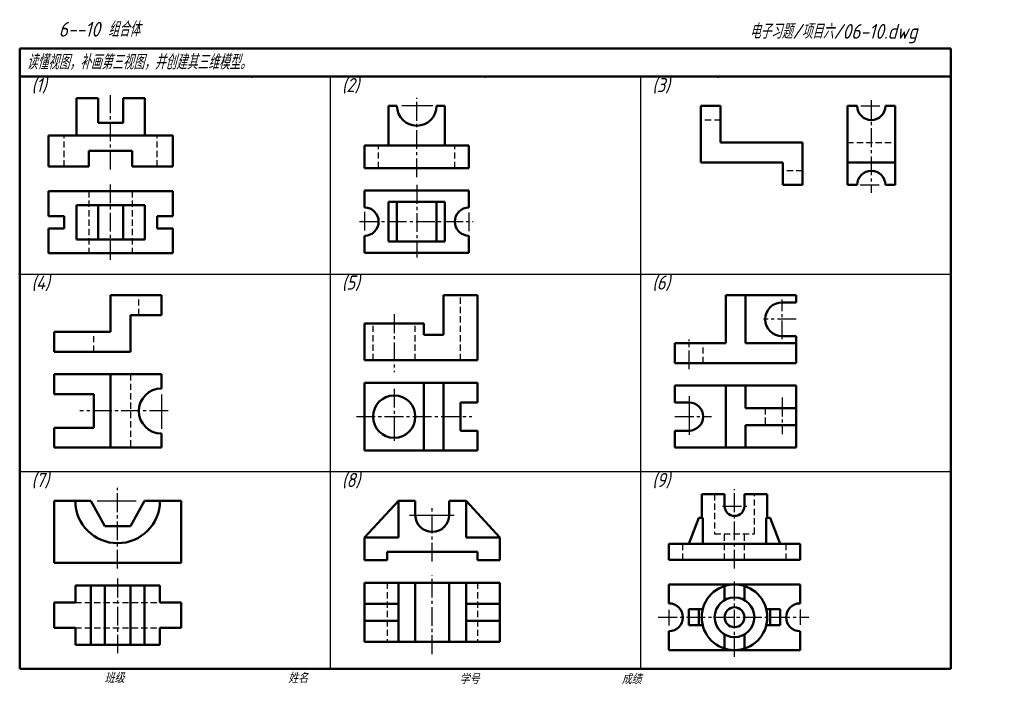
# Model space of a CAD drawing. Header units: millimetres. Extents: x 79 to 428, y 66 to 302.
import ezdxf

# ---------------------------------------------------------------- set-up
doc = ezdxf.new("R2010")
doc.units = ezdxf.units.MM
doc.header["$LTSCALE"] = 0.7
doc.linetypes.add('CENTER2', pattern=[28.575, 19.05, -3.175, 3.175, -3.175])
doc.linetypes.add('DASHED2', pattern=[9.525, 6.35, -3.175])
for name, color, linetype, lineweight in [('文字层', 227, 'Continuous', 20), ('点画线层', 3, 'CENTER2', 25), ('粗实线层', 7, 'Continuous', 50), ('虚线层', 2, 'DASHED2', 25)]:
    doc.layers.add(name, color=color, linetype=linetype, lineweight=lineweight)
doc.layers.add('细实线层', color=7, linetype='Continuous')
doc.styles.add('工程字体（斜）', font='gbeitc.shx', dxfattribs={"bigfont": 'gbcbig.shx'})
doc.styles.add('工程斜体', font='gbeitc.shx', dxfattribs={"bigfont": 'gbcbig.shx'})

msp = doc.modelspace()

# ---------------------------------------------------------------- linework, layer by layer
at = {"layer": '点画线层', "color": 7, "ltscale": 0.5}
for p, q in [((111.13, 249.1), (111.13, 275.46)), ((219.63, 246.38), (219.63, 274.46)), ((380.74, 273.74), (380.74, 240.86)), ((377.04, 271.62), (384.86, 271.62)), ((111.13, 217.11), (111.13, 243.88)), ((219.63, 243.62), (219.63, 217.86)), ((376.83, 243.62), (384.58, 243.62)), ((201.13, 234.1), (201.13, 227.17)), ((238.13, 233.87), (238.13, 226.6)), ((199.37, 230.62), (239.65, 230.62)), ((349.13, 188.93), (349.13, 202.99)), ((211.63, 197.79), (211.63, 177.31)), ((354.13, 196), (342.5, 196)), ((316.13, 178.29), (316.13, 188.82)), ((211.63, 171.36), (211.63, 158.24)), ((349.13, 168.25), (349.13, 155.24)), ((131.54, 163.5), (100.24, 163.5)), ((198.23, 161.5), (239.14, 161.5)), ((311.13, 161.5), (324.09, 161.5)), ((113.63, 107.64), (113.63, 136.26)), ((332.25, 107.64), (332.25, 135.81)), ((225.13, 110.11), (225.13, 130.13)), ((328.04, 129.79), (336.57, 129.79)), ((225.13, 77.33), (225.13, 105.15)), ((113.63, 104.09), (113.63, 77.59)), ((332.25, 76.35), (332.25, 104.08)), ((309.02, 93.05), (309.02, 87.4)), ((355.49, 93.15), (355.49, 87.64)), ((305.23, 90.37), (358.64, 90.37))]:
    msp.add_line(p, q, dxfattribs=at)
at = {"layer": '粗实线层', "color": 7, "ltscale": 0.5}
for p, q in [((408.91, 292.03), (78.91, 292.03)), ((78.91, 292.03), (78.91, 282.03)), ((408.91, 282.03), (408.91, 292.03)), ((78.91, 282.03), (78.91, 72.03)), ((238.88, 282.03), (78.91, 282.03)), ((408.91, 282.03), (238.88, 282.03)), ((408.91, 72.03), (408.91, 282.03)), ((99.03, 261.19), (99.03, 274.39)), ((99.03, 274.39), (106.73, 274.39)), ((106.73, 274.39), (106.73, 265.59)), ((115.53, 265.59), (115.53, 274.39)), ((115.53, 274.39), (123.23, 274.39)), ((123.23, 274.39), (123.23, 261.19)), ((212.63, 271.62), (209.63, 271.62)), ((209.63, 271.62), (209.63, 257.62)), ((226.63, 271.62), (229.63, 271.62)), ((229.63, 271.62), (229.63, 257.62)), ((320.34, 271.62), (320.34, 251.62)), ((327.34, 271.62), (320.34, 271.62)), ((327.34, 258.62), (327.34, 271.62)), ((372.24, 243.62), (372.24, 271.62)), ((375.74, 271.62), (372.24, 271.62)), ((389.24, 271.62), (385.74, 271.62)), ((389.24, 243.62), (389.24, 271.62)), ((106.73, 265.59), (115.53, 265.59)), ((89.13, 261.19), (89.13, 250.19)), ((133.13, 261.19), (89.13, 261.19)), ((133.13, 250.19), (133.13, 261.19)), ((356.34, 258.62), (327.34, 258.62)), ((356.34, 243.62), (356.34, 258.62)), ((103.43, 250.19), (103.43, 255.69)), ((103.43, 255.69), (118.83, 255.69)), ((118.83, 255.69), (118.83, 250.19)), ((201.13, 257.62), (201.13, 249.62)), ((238.13, 257.62), (201.13, 257.62)), ((238.13, 249.62), (238.13, 257.62)), ((320.34, 251.62), (349.34, 251.62)), ((349.34, 251.62), (349.34, 243.62)), ((372.24, 251.62), (389.24, 251.62)), ((89.13, 250.19), (103.43, 250.19)), ((118.83, 250.19), (133.13, 250.19)), ((201.13, 249.62), (238.13, 249.62)), ((89.13, 241.39), (89.13, 232.59)), ((133.13, 241.39), (89.13, 241.39)), ((133.13, 232.59), (133.13, 241.39)), ((201.13, 241.62), (238.13, 241.62)), ((201.13, 241.62), (201.13, 235.62)), ((238.13, 235.62), (238.13, 241.62)), ((349.34, 243.62), (356.34, 243.62)), ((372.24, 243.62), (375.74, 243.62)), ((385.74, 243.62), (389.24, 243.62)), ((209.63, 237.62), (229.63, 237.62)), ((209.63, 237.62), (209.63, 223.62)), ((212.63, 237.62), (212.63, 223.62)), ((226.63, 237.62), (226.63, 223.62)), ((229.63, 237.62), (229.63, 223.62)), ((99.03, 236.44), (123.23, 236.44)), ((99.03, 236.44), (99.03, 224.34)), ((106.73, 236.44), (106.73, 224.34)), ((115.53, 236.44), (115.53, 224.34)), ((123.23, 236.44), (123.23, 224.34)), ((89.13, 232.59), (94.63, 232.59)), ((94.63, 232.59), (94.63, 228.19)), ((127.63, 228.19), (127.63, 232.59)), ((127.63, 232.59), (133.13, 232.59)), ((94.63, 228.19), (89.13, 228.19)), ((89.13, 228.19), (89.13, 219.39)), ((133.13, 228.19), (127.63, 228.19)), ((133.13, 219.39), (133.13, 228.19)), ((99.03, 224.34), (123.23, 224.34)), ((201.13, 225.62), (201.13, 219.62)), ((209.63, 223.62), (229.63, 223.62)), ((238.13, 219.62), (238.13, 225.62)), ((89.13, 219.39), (133.13, 219.39)), ((201.13, 219.62), (238.13, 219.62)), ((129.13, 204.5), (111.13, 204.5)), ((111.13, 204.5), (111.13, 191.5)), ((129.13, 197.5), (129.13, 204.5)), ((241.13, 204.5), (229.13, 204.5)), ((229.13, 204.5), (229.13, 190.5)), ((241.13, 181.5), (241.13, 204.5)), ((354.13, 204.5), (329.13, 204.5)), ((329.13, 204.5), (329.13, 187.5)), ((336.13, 187.5), (336.13, 204.5)), ((354.13, 202), (354.13, 204.5)), ((349.13, 202), (354.13, 202)), ((118.13, 184.5), (118.13, 197.5)), ((118.13, 197.5), (129.13, 197.5)), ((201.13, 194.5), (201.13, 181.5)), ((222.13, 194.5), (201.13, 194.5)), ((222.13, 190.5), (222.13, 194.5)), ((91.13, 191.5), (91.13, 184.5)), ((111.13, 191.5), (91.13, 191.5)), ((229.13, 190.5), (222.13, 190.5)), ((349.13, 190), (354.13, 190)), ((354.13, 187.5), (354.13, 190)), ((311.13, 187.5), (311.13, 180.5)), ((329.13, 187.5), (311.13, 187.5)), ((354.13, 187.5), (336.13, 187.5)), ((354.13, 180.5), (354.13, 187.5)), ((91.13, 184.5), (118.13, 184.5)), ((201.13, 181.5), (241.13, 181.5)), ((311.13, 180.5), (354.13, 180.5)), ((91.13, 176.5), (91.13, 169.5)), ((129.13, 176.5), (91.13, 176.5)), ((111.13, 176.5), (111.13, 150.5)), ((129.13, 171.5), (129.13, 176.5)), ((201.13, 173.5), (241.13, 173.5)), ((201.13, 173.5), (201.13, 149.5)), ((222.13, 173.5), (222.13, 149.5)), ((229.13, 173.5), (229.13, 149.5)), ((241.13, 166.5), (241.13, 173.5)), ((311.13, 172.5), (354.13, 172.5)), ((311.13, 172.5), (311.13, 166.5)), ((329.13, 172.5), (329.13, 150.5)), ((336.13, 172.5), (336.13, 164.5)), ((354.13, 172.5), (354.13, 164.5)), ((91.13, 169.5), (105.13, 169.5)), ((105.13, 169.5), (105.13, 157.5)), ((235.13, 156.5), (235.13, 166.5)), ((235.13, 166.5), (241.13, 166.5)), ((316.13, 166.5), (311.13, 166.5)), ((336.13, 164.5), (354.13, 164.5)), ((354.13, 164.5), (354.13, 158.5)), ((105.13, 157.5), (91.13, 157.5)), ((91.13, 157.5), (91.13, 150.5)), ((336.13, 150.5), (336.13, 158.5)), ((336.13, 158.5), (354.13, 158.5)), ((354.13, 150.5), (354.13, 158.5)), ((129.13, 150.5), (129.13, 155.5)), ((241.13, 156.5), (235.13, 156.5)), ((241.13, 149.5), (241.13, 156.5)), ((311.13, 156.5), (311.13, 150.5)), ((316.13, 156.5), (311.13, 156.5)), ((91.13, 150.5), (129.13, 150.5)), ((311.13, 150.5), (354.13, 150.5)), ((201.13, 149.5), (241.13, 149.5)), ((328.73, 134.02), (320.64, 134.02)), ((320.64, 125.57), (320.64, 134.02)), ((328.73, 129.79), (328.73, 134.02)), ((335.77, 129.79), (335.77, 134.02)), ((335.77, 134.02), (343.87, 134.02)), ((343.87, 125.57), (343.87, 134.02)), ((91.13, 131.62), (91.13, 109.62)), ((91.13, 131.62), (104.13, 131.62)), ((104.13, 131.62), (109.13, 122.62)), ((118.13, 122.62), (123.13, 131.62)), ((136.13, 131.62), (123.13, 131.62)), ((136.13, 109.62), (136.13, 131.62)), ((213.13, 131.62), (201.13, 118.62)), ((219.13, 131.62), (213.13, 131.62)), ((213.13, 131.62), (213.13, 118.62)), ((219.13, 126.62), (219.13, 131.62)), ((231.13, 126.62), (231.13, 131.62)), ((231.13, 131.62), (237.13, 131.62)), ((237.13, 131.62), (237.13, 118.62)), ((237.13, 131.62), (249.13, 118.62)), ((109.13, 122.62), (118.13, 122.62)), ((319.58, 125.57), (316.06, 116.42)), ((320.99, 125.57), (319.58, 125.57)), ((320.99, 116.42), (320.99, 125.57)), ((343.52, 116.42), (343.52, 125.57)), ((343.52, 125.57), (344.93, 125.57)), ((344.93, 125.57), (348.45, 116.42)), ((201.13, 118.62), (201.13, 110.62)), ((201.13, 118.62), (213.13, 118.62)), ((249.13, 118.62), (237.13, 118.62)), ((249.13, 110.62), (249.13, 118.62)), ((309.02, 116.42), (309.02, 110.78)), ((355.49, 116.42), (309.02, 116.42)), ((332.25, 116.42), (321.69, 116.42)), ((355.49, 110.78), (355.49, 116.42)), ((209.13, 110.62), (209.13, 113.62)), ((209.13, 113.62), (241.13, 113.62)), ((241.13, 113.62), (241.13, 110.62)), ((91.13, 109.62), (136.13, 109.62)), ((201.13, 110.62), (209.13, 110.62)), ((241.13, 110.62), (249.13, 110.62)), ((309.02, 110.78), (355.49, 110.78)), ((98.63, 101.62), (128.63, 101.62)), ((98.63, 95.62), (98.63, 101.62)), ((104.13, 101.62), (104.13, 80.62)), ((109.13, 101.62), (109.13, 80.62)), ((118.13, 101.62), (118.13, 80.62)), ((123.13, 101.62), (123.13, 80.62)), ((128.63, 95.62), (128.63, 101.62)), ((201.13, 102.62), (201.13, 81.62)), ((249.13, 102.62), (201.13, 102.62)), ((213.13, 102.62), (213.13, 81.62)), ((219.13, 102.62), (219.13, 81.62)), ((231.13, 102.62), (231.13, 81.62)), ((237.13, 102.62), (237.13, 81.62)), ((249.13, 81.62), (249.13, 102.62)), ((309.02, 101.98), (355.49, 101.98)), ((309.02, 95.3), (309.02, 101.98)), ((328.73, 101.44), (328.73, 96.46)), ((335.77, 101.44), (335.77, 96.46)), ((355.49, 101.98), (355.49, 95.3)), ((91.13, 95.62), (98.63, 95.62)), ((91.13, 95.62), (91.13, 86.62)), ((136.13, 95.62), (128.63, 95.62)), ((136.13, 95.62), (136.13, 86.62)), ((201.13, 95.12), (213.13, 95.12)), ((249.13, 95.12), (237.13, 95.12)), ((316.06, 87.55), (316.06, 93.18)), ((316.06, 93.18), (320.98, 93.18)), ((319.58, 93.18), (319.58, 87.55)), ((348.45, 93.18), (343.52, 93.18)), ((344.93, 93.18), (344.93, 87.55)), ((348.45, 87.55), (348.45, 93.18)), ((201.13, 89.12), (213.13, 89.12)), ((249.13, 89.12), (237.13, 89.12)), ((316.06, 87.55), (320.98, 87.55)), ((348.45, 87.55), (343.52, 87.55)), ((98.63, 86.62), (91.13, 86.62)), ((98.63, 80.62), (98.63, 86.62)), ((128.63, 80.62), (128.63, 86.62)), ((128.63, 86.62), (136.13, 86.62)), ((309.02, 78.75), (309.02, 85.44)), ((328.73, 84.27), (328.73, 79.3)), ((335.77, 84.27), (335.77, 79.3)), ((355.49, 85.44), (355.49, 78.75)), ((98.63, 80.62), (128.63, 80.62)), ((201.13, 81.62), (249.13, 81.62)), ((355.49, 78.75), (309.02, 78.75)), ((78.91, 72.03), (408.91, 72.03))]:
    msp.add_line(p, q, dxfattribs=at)
for centre, radius in [((211.63, 161.5), 7.5), ((332.25, 90.37), 11.62), ((332.25, 90.37), 7.04), ((332.25, 90.37), 3.52)]:
    msp.add_circle(centre, radius, dxfattribs=at)
for centre, radius, start, end in [((219.63, 271.62), 7, 180, 0), ((380.74, 271.62), 5, 180, 0), ((380.74, 243.62), 5, 0, 180), ((201.13, 230.62), 5, 270, 90), ((238.13, 230.62), 5, 90, 270), ((349.13, 196), 6, 90, 270), ((129.13, 163.5), 8, 90, 270), ((316.13, 161.5), 5, 270, 90), ((113.63, 131.62), 15, 180, 0), ((332.25, 129.79), 3.52, 180, 0), ((225.13, 126.62), 6, 180, 0), ((309.02, 90.37), 4.93, 270, 90), ((355.49, 90.37), 4.93, 90, 270)]:
    msp.add_arc(centre, radius, start, end, dxfattribs=at)
at = {"layer": '粗实线层', "color": 7}
for p in [(161.41, 282.03), (243.91, 282.03), (326.41, 282.03), (78.91, 212.03)]:
    msp.add_point(p, dxfattribs=at)
at = {"layer": '细实线层', "color": 7, "ltscale": 0.5}
for p, q in [((188.91, 282.03), (188.91, 72.03)), ((298.91, 282.03), (298.91, 72.03)), ((225.33, 271.62), (214.4, 271.62)), ((78.91, 212.03), (408.91, 212.03)), ((129.13, 169.36), (129.13, 157.2)), ((316.13, 168.8), (316.13, 155.03)), ((78.91, 142.03), (408.91, 142.03)), ((106.39, 131.62), (120.19, 131.62)), ((217.1, 126.62), (232.91, 126.62))]:
    msp.add_line(p, q, dxfattribs=at)
at = {"layer": '细实线层'}
for p, q in [((211.63, 158.24), (211.63, 154)), ((211.63, 154), (211.63, 152.88))]:
    msp.add_line(p, q, dxfattribs=at)
at = {"layer": '细实线层', "color": 7}
msp.add_point((78.91, 212.03), dxfattribs=at)
at = {"layer": '虚线层', "color": 7, "ltscale": 0.5}
for p, q in [((327.34, 266.62), (320.34, 266.62)), ((94.63, 250.19), (94.63, 261.19)), ((127.63, 250.19), (127.63, 261.19)), ((372.24, 258.62), (389.24, 258.62)), ((206.13, 249.62), (206.13, 257.62)), ((233.13, 249.62), (233.13, 257.62)), ((356.34, 248.62), (349.34, 248.62)), ((103.43, 241.39), (103.43, 219.39)), ((118.83, 241.39), (118.83, 219.39)), ((121.13, 197.5), (121.13, 204.5)), ((235.13, 181.5), (235.13, 204.5)), ((204.13, 181.5), (204.13, 194.5)), ((219.13, 181.5), (219.13, 194.5)), ((105.13, 184.5), (105.13, 191.5)), ((321.13, 180.5), (321.13, 187.5)), ((118.13, 176.5), (118.13, 150.5)), ((343.13, 164.5), (343.13, 158.5)), ((325.21, 134.02), (325.21, 119.94)), ((339.29, 119.94), (339.29, 134.02)), ((325.21, 119.94), (339.29, 119.94)), ((328.73, 110.78), (328.73, 119.94)), ((335.77, 110.78), (335.77, 119.94)), ((313.95, 110.78), (313.95, 116.42)), ((350.56, 110.78), (350.56, 116.42)), ((209.13, 102.62), (209.13, 81.62)), ((241.13, 102.62), (241.13, 81.62)), ((98.63, 95.62), (128.63, 95.62)), ((98.63, 86.62), (128.63, 86.62))]:
    msp.add_line(p, q, dxfattribs=at)

# ---------------------------------------------------------------- texts
at = {"layer": '文字层', "color": 7, "style": '工程字体（斜）'}
for s, p in [('班级', (108.94, 67.06)), ('姓名', (174.03, 67.04)), ('学号', (234.8, 66.66)), ('成绩', (292.23, 66.66))]:
    msp.add_text(s, height=3.5, dxfattribs=at).set_placement(p)
at = {"layer": '细实线层', "color": 7, "ltscale": 0.5}
for s, style, p in [('   6--10 组合体', '工程字体（斜）', (84.19, 296.2)), ('电子习题/项目六/06-10.dwg', '工程斜体', (337.62, 295.44)), ('读懂视图，补画第三视图，并创建其三维模型。', '工程斜体', (81.38, 284.56))]:
    msp.add_text(s, height=5.25, dxfattribs=dict(at, style=style)).set_placement(p)
at = {"layer": '虚线层', "color": 7, "ltscale": 0.5, "style": '工程斜体'}
for s, p in [('(1)', (83.1, 276.53)), ('(2)', (193.1, 276.53)), ('(3)', (303.1, 276.53)), ('(4)', (83.1, 206.53)), ('(5)', (193.1, 206.53)), ('(6)', (303.1, 206.53)), ('(7)', (83.1, 136.53)), ('(8)', (193.1, 136.53)), ('(9)', (303.1, 136.53))]:
    msp.add_text(s, height=5, dxfattribs=at).set_placement(p)

doc.saveas('drawing.dxf')
